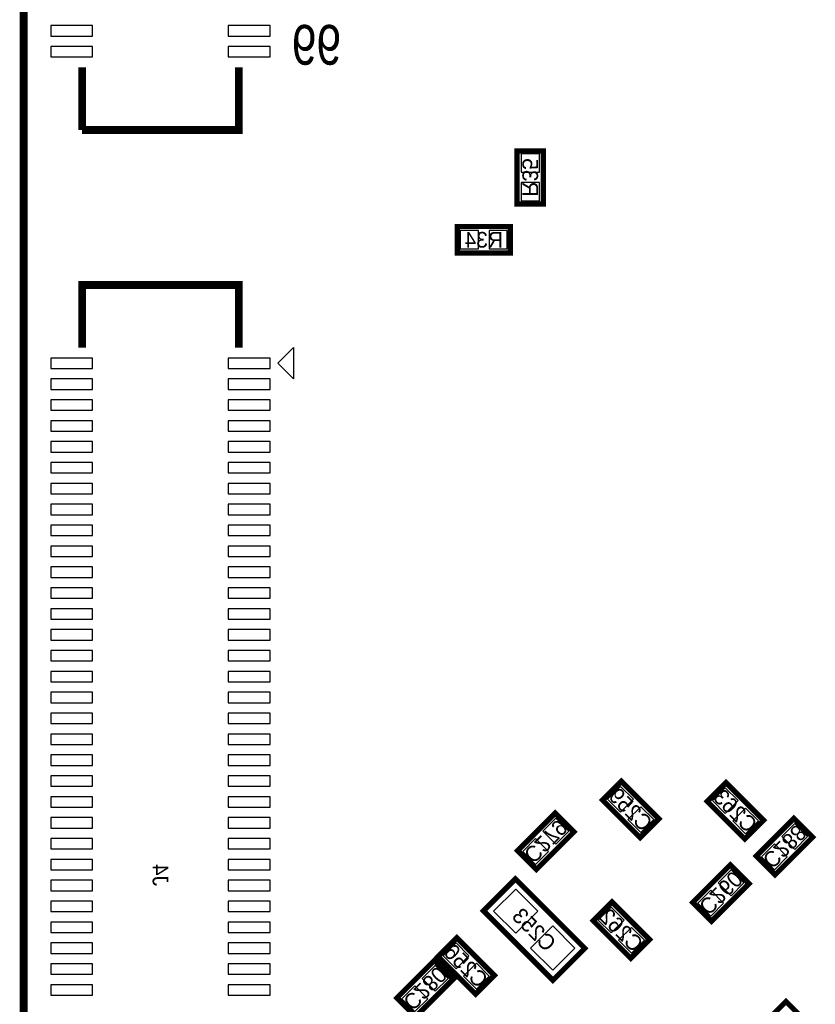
# Model space of a CAD drawing. Extents: x -0.1 to 52.1, y -0.1 to 72.1.
# Tile 2 of 6: x -0.1 to 15.2, y 20.7 to 39.6. Entities that reach past the tile are written whole.
import ezdxf
from ezdxf.enums import TextEntityAlignment as Align

# ---------------------------------------------------------------- set-up
doc = ezdxf.new("R2010")
doc.units = 0
for name, color, linetype in [('BG_OUTLINE', 12, 'CONTINUOUS'), ('PG_SILKSCREEN_BOTTOM', 150, 'CONTINUOUS'), ('PIN_BOTTOM', 202, 'CONTINUOUS'), ('RD_SILKSCREEN_BOTTOM', 1, 'CONTINUOUS')]:
    doc.layers.add(name, color=color, linetype=linetype)

msp = doc.modelspace()

# ---------------------------------------------------------------- linework, layer by layer
at = {"layer": 'BG_OUTLINE', "const_width": 0.1524}
msp.add_lwpolyline([(0, 69.000116), (0, 2.999994)], dxfattribs=at)
at = {"layer": 'PG_SILKSCREEN_BOTTOM'}
for points, const_width in [([(1.118997, 37.483694), (1.118997, 38.683692)], 0.150012), ([(4.118991, 38.683692), (4.118991, 37.483694), (1.118997, 37.483694)], 0.150012), ([(9.446031, 36.068), (9.446031, 37.084), (9.954031, 37.084), (9.954031, 36.068), (9.446031, 36.068)], 0.1016), ([(8.303031, 35.6362), (9.319031, 35.6362), (9.319031, 35.1282), (8.303031, 35.1282), (8.303031, 35.6362)], 0.1016), ([(1.118997, 33.316062), (1.118997, 34.51606), (4.118991, 34.51606), (4.118991, 33.316062)], 0.150012), ([(11.803151, 23.932744), (11.084738, 24.651157), (11.443945, 25.010364), (12.162358, 24.29195), (11.803151, 23.932744)], 0.1016), ([(13.809751, 23.907344), (13.091338, 24.625757), (13.450545, 24.984964), (14.168958, 24.26655), (13.809751, 23.907344)], 0.1016), ([(10.536758, 24.041557), (9.818345, 23.323144), (9.459138, 23.68235), (10.177551, 24.400764), (10.536758, 24.041557)], 0.1016), ([(15.108758, 23.939957), (14.390345, 23.221544), (14.031138, 23.58075), (14.749551, 24.299164), (15.108758, 23.939957)], 0.1016), ([(13.889558, 23.050957), (13.171145, 22.332544), (12.811938, 22.69175), (13.530351, 23.410164), (13.889558, 23.050957)], 0.1016), ([(10.746588, 21.811869), (9.417507, 23.140949), (8.80684, 22.530283), (10.135921, 21.201202), (10.746588, 21.811869)], 0.1016), ([(11.266145, 22.698964), (11.984558, 21.98055), (11.625351, 21.621344), (10.906938, 22.339757), (11.266145, 22.698964)], 0.1016), ([(8.653551, 20.935544), (7.935138, 21.653957), (8.294345, 22.013164), (9.012758, 21.29475), (8.653551, 20.935544)], 0.1016), ([(7.147738, 20.86295), (7.866151, 21.581364), (8.225358, 21.222157), (7.506945, 20.503744), (7.147738, 20.86295)], 0.1016), ([(13.878738, 20.07555), (14.597151, 20.793964), (14.956358, 20.434757), (14.237945, 19.716344), (13.878738, 20.07555)], 0.1016)]:
    msp.add_lwpolyline(points, dxfattribs=dict(at, const_width=const_width))
msp.add_lwpolyline([(5.169002, 33.316062), (5.169002, 32.716064), (4.869002, 33.016063)], close=True, dxfattribs=at)
at = {"layer": 'PIN_BOTTOM'}
for points in [[(1.318997, 39.48369), (0.518998, 39.48369), (0.518998, 39.283691), (1.318997, 39.283691)], [(4.71899, 39.48369), (3.918991, 39.48369), (3.918991, 39.283691), (4.71899, 39.283691)], [(1.318997, 39.083691), (0.518998, 39.083691), (0.518998, 38.883692), (1.318997, 38.883692)], [(4.71899, 39.083691), (3.918991, 39.083691), (3.918991, 38.883692), (4.71899, 38.883692)], [(9.525025, 36.676076), (9.875037, 36.676076), (9.875037, 37.026088), (9.525025, 37.026088)], [(9.525025, 36.125912), (9.875037, 36.125912), (9.875037, 36.475924), (9.525025, 36.475924)], [(8.360943, 35.557206), (8.360943, 35.207194), (8.710955, 35.207194), (8.710955, 35.557206)], [(8.911107, 35.557206), (8.911107, 35.207194), (9.261119, 35.207194), (9.261119, 35.557206)], [(1.318997, 33.116063), (0.518998, 33.116063), (0.518998, 32.916063), (1.318997, 32.916063)], [(4.71899, 33.116063), (3.918991, 33.116063), (3.918991, 32.916063), (4.71899, 32.916063)], [(1.318997, 32.716064), (0.518998, 32.716064), (0.518998, 32.516064), (1.318997, 32.516064)], [(4.71899, 32.716064), (3.918991, 32.716064), (3.918991, 32.516064), (4.71899, 32.516064)], [(1.318997, 32.316064), (0.518998, 32.316064), (0.518998, 32.116065), (1.318997, 32.116065)], [(4.71899, 32.316064), (3.918991, 32.316064), (3.918991, 32.116065), (4.71899, 32.116065)], [(1.318997, 31.916065), (0.518998, 31.916065), (0.518998, 31.716066), (1.318997, 31.716066)], [(4.71899, 31.916065), (3.918991, 31.916065), (3.918991, 31.716066), (4.71899, 31.716066)], [(1.318997, 31.516066), (0.518998, 31.516066), (0.518998, 31.316066), (1.318997, 31.316066)], [(4.71899, 31.516066), (3.918991, 31.516066), (3.918991, 31.316066), (4.71899, 31.316066)], [(1.318997, 31.116067), (0.518998, 31.116067), (0.518998, 30.916067), (1.318997, 30.916067)], [(4.71899, 31.116067), (3.918991, 31.116067), (3.918991, 30.916067), (4.71899, 30.916067)], [(1.318997, 30.716068), (0.518998, 30.716068), (0.518998, 30.516068), (1.318997, 30.516068)], [(4.71899, 30.716068), (3.918991, 30.716068), (3.918991, 30.516068), (4.71899, 30.516068)], [(1.318997, 30.316068), (0.518998, 30.316068), (0.518998, 30.116069), (1.318997, 30.116069)], [(4.71899, 30.316068), (3.918991, 30.316068), (3.918991, 30.116069), (4.71899, 30.116069)], [(1.318997, 29.916069), (0.518998, 29.916069), (0.518998, 29.71607), (1.318997, 29.71607)], [(4.71899, 29.916069), (3.918991, 29.916069), (3.918991, 29.71607), (4.71899, 29.71607)], [(1.318997, 29.516045), (0.518998, 29.516045), (0.518998, 29.316045), (1.318997, 29.316045)], [(4.71899, 29.516045), (3.918991, 29.516045), (3.918991, 29.316045), (4.71899, 29.316045)], [(1.318997, 29.116045), (0.518998, 29.116045), (0.518998, 28.916046), (1.318997, 28.916046)], [(4.71899, 29.116045), (3.918991, 29.116045), (3.918991, 28.916046), (4.71899, 28.916046)], [(1.318997, 28.716046), (0.518998, 28.716046), (0.518998, 28.516047), (1.318997, 28.516047)], [(4.71899, 28.716046), (3.918991, 28.716046), (3.918991, 28.516047), (4.71899, 28.516047)], [(1.318997, 28.316047), (0.518998, 28.316047), (0.518998, 28.116047), (1.318997, 28.116047)], [(4.71899, 28.316047), (3.918991, 28.316047), (3.918991, 28.116047), (4.71899, 28.116047)], [(1.318997, 27.916048), (0.518998, 27.916048), (0.518998, 27.716048), (1.318997, 27.716048)], [(4.71899, 27.916048), (3.918991, 27.916048), (3.918991, 27.716048), (4.71899, 27.716048)], [(1.318997, 27.516049), (0.518998, 27.516049), (0.518998, 27.316049), (1.318997, 27.316049)], [(4.71899, 27.516049), (3.918991, 27.516049), (3.918991, 27.316049), (4.71899, 27.316049)], [(1.318997, 27.116049), (0.518998, 27.116049), (0.518998, 26.91605), (1.318997, 26.91605)], [(4.71899, 27.116049), (3.918991, 27.116049), (3.918991, 26.91605), (4.71899, 26.91605)], [(1.318997, 26.71605), (0.518998, 26.71605), (0.518998, 26.516051), (1.318997, 26.516051)], [(4.71899, 26.71605), (3.918991, 26.71605), (3.918991, 26.516051), (4.71899, 26.516051)], [(1.318997, 26.316051), (0.518998, 26.316051), (0.518998, 26.116051), (1.318997, 26.116051)], [(4.71899, 26.316051), (3.918991, 26.316051), (3.918991, 26.116051), (4.71899, 26.116051)], [(1.318997, 25.916052), (0.518998, 25.916052), (0.518998, 25.716052), (1.318997, 25.716052)], [(4.71899, 25.916052), (3.918991, 25.916052), (3.918991, 25.716052), (4.71899, 25.716052)], [(1.318997, 25.516053), (0.518998, 25.516053), (0.518998, 25.316053), (1.318997, 25.316053)], [(4.71899, 25.516053), (3.918991, 25.516053), (3.918991, 25.316053), (4.71899, 25.316053)], [(1.318997, 25.116053), (0.518998, 25.116053), (0.518998, 24.916054), (1.318997, 24.916054)], [(4.71899, 25.116053), (3.918991, 25.116053), (3.918991, 24.916054), (4.71899, 24.916054)], [(11.429035, 24.418571), (11.676531, 24.666067), (11.429035, 24.913563), (11.181539, 24.666067)], [(1.318997, 24.716054), (0.518998, 24.716054), (0.518998, 24.516055), (1.318997, 24.516055)], [(4.71899, 24.716054), (3.918991, 24.716054), (3.918991, 24.516055), (4.71899, 24.516055)], [(13.435635, 24.393171), (13.683131, 24.640667), (13.435635, 24.888163), (13.188139, 24.640667)], [(11.818061, 24.029545), (12.065557, 24.277041), (11.818061, 24.524536), (11.570565, 24.277041)], [(13.824661, 24.004145), (14.072157, 24.251641), (13.824661, 24.499136), (13.577165, 24.251641)], [(1.318997, 24.316055), (0.518998, 24.316055), (0.518998, 24.116055), (1.318997, 24.116055)], [(4.71899, 24.316055), (3.918991, 24.316055), (3.918991, 24.116055), (4.71899, 24.116055)], [(10.439957, 24.056467), (10.192461, 24.303963), (9.944965, 24.056467), (10.192461, 23.808971)], [(15.011957, 23.954867), (14.764461, 24.202363), (14.516965, 23.954867), (14.764461, 23.707371)], [(1.318997, 23.916056), (0.518998, 23.916056), (0.518998, 23.716056), (1.318997, 23.716056)], [(4.71899, 23.916056), (3.918991, 23.916056), (3.918991, 23.716056), (4.71899, 23.716056)], [(10.050931, 23.667441), (9.803435, 23.914936), (9.555939, 23.667441), (9.803435, 23.419945)], [(14.622931, 23.565841), (14.375435, 23.813336), (14.127939, 23.565841), (14.375435, 23.318345)], [(1.318997, 23.516057), (0.518998, 23.516057), (0.518998, 23.316057), (1.318997, 23.316057)], [(4.71899, 23.516057), (3.918991, 23.516057), (3.918991, 23.316057), (4.71899, 23.316057)], [(13.792757, 23.065867), (13.545261, 23.313363), (13.297765, 23.065867), (13.545261, 22.818371)], [(1.318997, 23.116057), (0.518998, 23.116057), (0.518998, 22.916058), (1.318997, 22.916058)], [(4.71899, 23.116057), (3.918991, 23.116057), (3.918991, 22.916058), (4.71899, 22.916058)], [(9.423248, 22.10071), (9.84708, 22.524542), (9.423248, 22.948374), (8.999415, 22.524542)], [(13.403731, 22.676841), (13.156235, 22.924336), (12.908739, 22.676841), (13.156235, 22.429345)], [(1.318997, 22.716058), (0.518998, 22.716058), (0.518998, 22.516059), (1.318997, 22.516059)], [(4.71899, 22.716058), (3.918991, 22.716058), (3.918991, 22.516059), (4.71899, 22.516059)], [(11.251235, 22.602163), (11.003739, 22.354667), (11.251235, 22.107171), (11.498731, 22.354667)], [(1.318997, 22.316059), (0.518998, 22.316059), (0.518998, 22.116059), (1.318997, 22.116059)], [(4.71899, 22.316059), (3.918991, 22.316059), (3.918991, 22.116059), (4.71899, 22.116059)], [(10.13018, 21.393777), (10.554013, 21.817609), (10.13018, 22.241442), (9.706348, 21.817609)], [(11.640261, 22.213136), (11.392765, 21.965641), (11.640261, 21.718145), (11.887757, 21.965641)], [(1.318997, 21.91606), (0.518998, 21.91606), (0.518998, 21.71606), (1.318997, 21.71606)], [(4.71899, 21.91606), (3.918991, 21.91606), (3.918991, 21.71606), (4.71899, 21.71606)], [(8.279435, 21.421371), (8.526931, 21.668867), (8.279435, 21.916363), (8.031939, 21.668867)], [(1.318997, 21.516061), (0.518998, 21.516061), (0.518998, 21.316061), (1.318997, 21.316061)], [(4.71899, 21.516061), (3.918991, 21.516061), (3.918991, 21.316061), (4.71899, 21.316061)], [(8.668461, 21.032345), (8.915957, 21.279841), (8.668461, 21.527336), (8.420965, 21.279841)], [(7.633565, 21.237067), (7.881061, 20.989571), (8.128557, 21.237067), (7.881061, 21.484563)], [(1.318997, 21.116061), (0.518998, 21.116061), (0.518998, 20.916062), (1.318997, 20.916062)], [(4.71899, 21.116061), (3.918991, 21.116061), (3.918991, 20.916062), (4.71899, 20.916062)], [(7.244539, 20.848041), (7.492035, 20.600545), (7.739531, 20.848041), (7.492035, 21.095536)]]:
    msp.add_lwpolyline(points, close=True, dxfattribs=at)

# ---------------------------------------------------------------- texts
at = {"layer": 'PG_SILKSCREEN_BOTTOM', "text_generation_flag": 2, "width": 0.833333}
msp.add_text('99', height=0.762, dxfattribs=at).set_placement((6.080531, 38.735))
at = {"layer": 'RD_SILKSCREEN_BOTTOM', "text_generation_flag": 2}
for s, rotation, p in [('R35', 270, (9.550044, 36.576356)), ('C259', 315, (11.517198, 24.365788)), ('C263', 315, (13.523798, 24.340388)), ('C279', 225, (9.892106, 23.968227)), ('C288', 225, (14.464106, 23.866627)), ('J4', 270, (2.469007, 23.216413)), ('C260', 225, (13.244906, 22.977627)), ('C253', 315, (9.670364, 22.06531)), ('C262', 315, (11.339398, 22.054388)), ('C256', 315, (8.367598, 21.368588)), ('C280', 225, (7.580706, 21.148827))]:
    msp.add_text(s, height=0.299999, rotation=rotation, dxfattribs=at).set_placement(p, align=Align.CENTER)
msp.add_text('R34', height=0.299999, dxfattribs=at).set_placement((8.811031, 35.232188), align=Align.CENTER)

doc.saveas('drawing.dxf')
